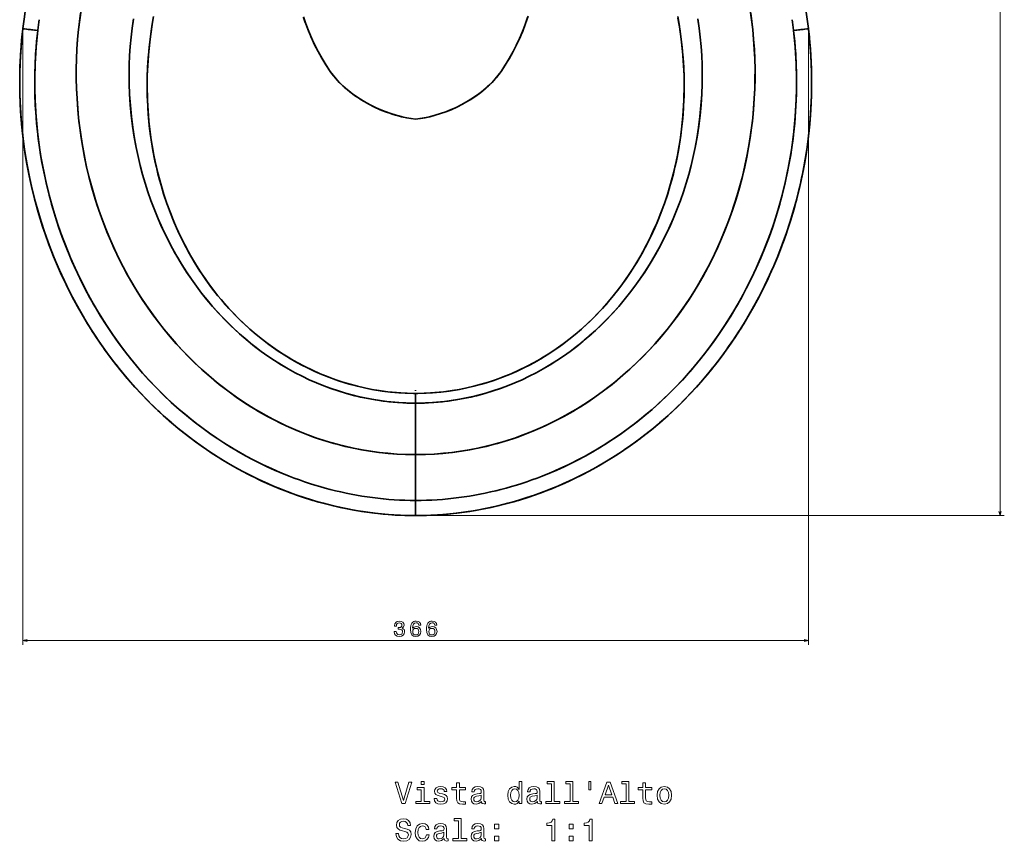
# Model space of a CAD drawing. Extents: x 410 to 1776, y 13 to 1531.
# Tile 1 of 8: x 410 to 869, y 13 to 395. Entities that reach past the tile are written whole.
import ezdxf

# ---------------------------------------------------------------- set-up
doc = ezdxf.new("R2010")
doc.units = 0

msp = doc.modelspace()

# ---------------------------------------------------------------- linework, layer by layer
at = {"color": 7, "lineweight": 13}
for p, q in [((866.57, 675.11), (866.57, 164.45)), ((411.62, 389.16), (411.62, 104.31)), ((777.38, 389.16), (777.38, 104.31)), ((596.51, 164.45), (868.57, 164.45)), ((411.62, 106.31), (777.38, 106.31))]:
    msp.add_line(p, q, dxfattribs=at)
at = {"color": 7, "lineweight": 35, "ltscale": 0.005183}
msp.add_line((411.62, 391.19), (411.64, 391.39), dxfattribs=at)
at = {"color": 7, "lineweight": 35, "ltscale": 0.004834}
for p, q in [((411.62, 391.16), (411.64, 391.35)), ((411.62, 391.16), (411.64, 391.35)), ((777.38, 391.16), (777.36, 391.35)), ((777.38, 391.16), (777.36, 391.35))]:
    msp.add_line(p, q, dxfattribs=at)
at = {"color": 7, "lineweight": 35, "ltscale": 0.00102}
for p, q in [((411.64, 391.35), (411.64, 391.39)), ((777.36, 391.35), (777.36, 391.39))]:
    msp.add_line(p, q, dxfattribs=at)
at = {"color": 7, "lineweight": 35, "ltscale": 0.001023}
for p, q in [((411.64, 391.35), (411.64, 391.39)), ((777.36, 391.35), (777.36, 391.39))]:
    msp.add_line(p, q, dxfattribs=at)
at = {"color": 7, "lineweight": 35, "ltscale": 0.000541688}
msp.add_line((411.73, 391.16), (411.7, 391.16), dxfattribs=at)
at = {"color": 7, "lineweight": 35, "ltscale": 0.003157}
for p, q in [((418.58, 390.4), (418.59, 390.52)), ((770.42, 390.4), (770.41, 390.52))]:
    msp.add_line(p, q, dxfattribs=at)
at = {"color": 7, "lineweight": 35, "ltscale": 0.003155}
for p, q in [((418.59, 390.52), (418.58, 390.4)), ((770.41, 390.52), (770.42, 390.4))]:
    msp.add_line(p, q, dxfattribs=at)
at = {"color": 7, "lineweight": 35, "ltscale": 0.005184}
msp.add_line((777.38, 391.19), (777.36, 391.39), dxfattribs=at)
at = {"color": 7, "lineweight": 35, "ltscale": 0.0085}
msp.add_line((594.5, 222.97), (594.5, 222.63), dxfattribs=at)
at = {"color": 7, "lineweight": 35, "ltscale": 0.113094}
msp.add_line((594.5, 221.36), (594.5, 216.84), dxfattribs=at)
msp.add_line((594.5, 221.36), (594.5, 216.84), dxfattribs=at)
at = {"color": 7, "lineweight": 35, "ltscale": 0.097002}
msp.add_line((594.5, 221.36), (594.5, 217.48), dxfattribs=at)
at = {"color": 7, "lineweight": 35, "ltscale": 0.016101}
msp.add_line((594.5, 217.48), (594.5, 216.84), dxfattribs=at)
msp.add_line((594.5, 217.48), (594.5, 216.84), dxfattribs=at)
at = {"color": 7, "lineweight": 35}
for p, q in [((594.5, 216.84), (594.5, 192.87)), ((594.5, 216.84), (594.5, 192.87)), ((594.5, 192.87), (594.5, 171.52)), ((594.5, 192.87), (594.5, 171.52))]:
    msp.add_line(p, q, dxfattribs=at)
at = {"color": 7, "lineweight": 35, "ltscale": 0.17674}
msp.add_line((594.5, 164.45), (594.5, 171.52), dxfattribs=at)
msp.add_line((594.5, 164.45), (594.5, 171.52), dxfattribs=at)
at = {"color": 7, "lineweight": 35}
for points in [[(411.64, 391.39), (412.32, 396.8), (413.08, 401.99), (413.93, 406.77), (414.88, 411.47), (416.01, 416.5), (417.24, 421.49), (418.41, 425.86), (419.65, 430.2)], [(777.36, 391.39), (776.68, 396.8), (775.92, 401.99), (775.07, 406.77), (774.12, 411.47), (772.99, 416.5), (771.76, 421.49), (770.59, 425.86), (769.35, 430.2)], [(438.7, 399.88), (438.07, 395.35), (437.55, 390.8), (437.13, 386.24), (436.81, 381.66), (436.6, 377.07), (436.5, 372.48), (436.51, 367.87), (436.62, 363.27), (436.83, 358.66), (437.21, 353.44), (437.72, 348.23), (438.38, 343.03), (439.17, 337.84), (440.1, 332.66), (441.17, 327.51), (442.38, 322.38), (443.77, 317.13), (445.31, 311.91), (446.99, 306.74), (448.83, 301.6), (450.82, 296.51), (452.55, 292.4), (454.38, 288.32), (456.31, 284.29), (458.35, 280.29), (460.85, 275.68), (463.49, 271.13), (466.27, 266.65), (469.18, 262.25), (470.69, 260.08), (472.23, 257.93), (474.8, 254.49), (477.45, 251.11), (480.2, 247.8), (483.03, 244.55), (485.89, 241.44), (488.82, 238.39), (491.84, 235.42), (495.48, 232.03), (499.22, 228.75), (503.08, 225.59), (507.03, 222.54), (511.08, 219.62), (514.45, 217.33), (517.88, 215.13), (521.37, 213.02), (525.55, 210.65), (529.81, 208.42), (534.14, 206.32), (538.54, 204.37), (543.01, 202.56), (547.43, 200.92), (551.91, 199.44), (556.43, 198.1), (561, 196.9), (565.59, 195.87), (569.62, 195.09), (573.66, 194.42), (577.71, 193.88), (581.78, 193.45), (585.86, 193.14), (589.94, 192.95), (594.5, 192.87)], [(750.3, 399.88), (750.93, 395.35), (751.45, 390.8), (751.87, 386.24), (752.19, 381.66), (752.4, 377.07), (752.5, 372.48), (752.49, 367.87), (752.38, 363.27), (752.17, 358.66), (751.79, 353.44), (751.28, 348.23), (750.62, 343.03), (749.83, 337.84), (748.9, 332.66), (747.83, 327.51), (746.62, 322.38), (745.23, 317.13), (743.69, 311.91), (742.01, 306.74), (740.17, 301.6), (738.18, 296.51), (736.45, 292.4), (734.62, 288.32), (732.69, 284.29), (730.65, 280.29), (728.15, 275.68), (725.51, 271.13), (722.73, 266.65), (719.82, 262.25), (718.31, 260.08), (716.77, 257.93), (714.2, 254.49), (711.55, 251.11), (708.8, 247.8), (705.97, 244.55), (703.11, 241.44), (700.18, 238.39), (697.16, 235.42), (693.52, 232.03), (689.78, 228.75), (685.92, 225.59), (681.97, 222.54), (677.92, 219.62), (674.55, 217.33), (671.12, 215.13), (667.63, 213.02), (663.45, 210.65), (659.19, 208.42), (654.86, 206.32), (650.46, 204.37), (645.99, 202.56), (641.57, 200.92), (637.09, 199.44), (632.57, 198.1), (628, 196.9), (623.41, 195.87), (619.38, 195.09), (615.34, 194.42), (611.29, 193.88), (607.22, 193.45), (603.14, 193.14), (599.06, 192.95), (594.5, 192.87)], [(438.49, 398.44), (437.99, 394.66), (437.55, 390.88), (437.13, 386.31), (436.82, 381.73), (436.61, 377.14), (436.5, 372.54), (436.5, 367.94), (436.61, 363.34), (436.83, 358.74), (437.15, 354.14), (437.58, 349.57), (438.11, 345.01), (438.75, 340.46), (439.5, 335.92), (440.35, 331.38), (441.3, 326.92), (442.36, 322.46), (443.52, 318.03), (444.77, 313.67), (446.13, 309.34), (447.59, 305.03), (449.14, 300.79), (450.79, 296.58), (452.52, 292.47), (454.35, 288.39), (456.28, 284.35), (458.31, 280.36), (460.41, 276.47), (462.6, 272.63), (464.88, 268.84), (467.22, 265.18), (469.64, 261.57), (472.16, 258.02), (474.77, 254.52), (477.41, 251.16), (480.14, 247.86), (482.96, 244.63), (485.85, 241.47), (488.76, 238.45), (491.76, 235.5), (494.83, 232.62), (497.98, 229.82), (501.13, 227.16), (504.36, 224.58), (507.65, 222.07), (511.01, 219.66), (514.38, 217.37), (517.81, 215.17), (521.29, 213.07), (524.83, 211.05), (528.37, 209.16), (531.96, 207.36), (535.59, 205.66), (539.95, 203.78), (544.37, 202.04), (548.84, 200.44), (553.36, 198.99), (557.92, 197.69), (561.71, 196.73), (565.52, 195.88), (569.35, 195.13), (573.2, 194.49), (577.34, 193.92), (581.5, 193.48), (585.67, 193.15), (589.84, 192.95), (594.5, 192.87)], [(463.06, 395.77), (462.47, 391.54), (461.98, 387.29), (461.6, 383.01), (461.33, 378.72), (461.15, 374.42), (461.09, 370.11), (461.13, 365.79), (461.32, 360.64), (461.66, 355.49), (462.16, 350.35), (462.81, 345.21), (463.61, 340.09), (464.39, 335.88), (465.28, 331.68), (466.27, 327.5), (467.35, 323.41), (468.54, 319.34), (469.83, 315.3), (471.22, 311.28), (472.71, 307.3), (474.6, 302.69), (476.62, 298.13), (478.79, 293.64), (481.1, 289.2), (482.3, 287.01), (483.55, 284.84), (485.63, 281.37), (487.8, 277.96), (490.07, 274.6), (492.42, 271.3), (494.87, 268.06), (497.35, 264.95), (499.92, 261.91), (502.52, 258.99), (505.2, 256.15), (507.97, 253.38), (510.81, 250.68), (513.64, 248.13), (516.55, 245.66), (519.53, 243.27), (522.58, 240.97), (525.69, 238.76), (528.79, 236.69), (531.94, 234.7), (535.15, 232.81), (538.41, 231.02), (541.66, 229.35), (544.96, 227.78), (548.31, 226.3), (551.7, 224.93), (555.06, 223.68), (558.46, 222.53), (561.89, 221.48), (565.34, 220.54), (568.82, 219.7), (572.3, 218.98), (575.79, 218.35), (579.3, 217.84), (582.99, 217.41), (586.68, 217.11), (590.38, 216.91), (594.5, 216.84)], [(463.06, 395.75), (462.47, 391.52), (461.98, 387.27), (461.6, 382.99), (461.32, 378.7), (461.15, 374.4), (461.09, 370.09), (461.13, 365.77), (461.31, 360.77), (461.64, 355.76), (462.11, 350.77), (462.73, 345.78), (463.49, 340.8), (464.4, 335.84), (465.28, 331.66), (466.27, 327.49), (467.37, 323.35), (468.55, 319.3), (469.83, 315.28), (471.22, 311.28), (472.71, 307.31), (474.3, 303.39), (476.23, 298.98), (478.29, 294.63), (480.49, 290.34), (482.81, 286.11), (485.27, 281.96), (487.85, 277.88), (490.1, 274.55), (492.44, 271.28), (494.86, 268.07), (497.37, 264.92), (499.93, 261.9), (502.56, 258.95), (505.75, 255.59), (509.05, 252.33), (512.46, 249.18), (515.98, 246.14), (517.78, 244.66), (519.6, 243.22), (522.62, 240.94), (525.7, 238.75), (528.81, 236.67), (531.97, 234.69), (535.19, 232.79), (538.4, 231.03), (541.66, 229.35), (544.97, 227.78), (548.32, 226.3), (551.72, 224.92), (555.1, 223.66), (558.52, 222.51), (562.36, 221.35), (566.23, 220.32), (570.14, 219.41), (574.07, 218.65), (578.02, 218.01), (581.99, 217.52), (585.98, 217.16), (589.96, 216.93), (593.95, 216.84), (594.5, 216.84)], [(470.84, 386.31), (471.32, 389.83), (471.88, 393.35), (472.5, 396.85)], [(470.84, 386.31), (471.53, 391.23), (472.36, 396.11)], [(554.71, 371.35), (552.71, 374.38), (550.84, 377.47), (549.09, 380.61), (547.46, 383.79), (545.96, 387.01), (544.6, 390.25), (543.37, 393.52), (542.27, 396.81)], [(542.36, 396.52), (542.97, 394.64), (543.67, 392.69), (544.4, 390.75), (545.19, 388.81), (546.03, 386.87), (547.34, 384.03), (549.06, 380.65), (550.93, 377.32), (552.78, 374.27), (554.71, 371.35)], [(750.51, 398.44), (751.01, 394.66), (751.45, 390.88), (751.87, 386.31), (752.18, 381.73), (752.39, 377.14), (752.5, 372.54), (752.5, 367.94), (752.39, 363.34), (752.17, 358.74), (751.85, 354.14), (751.42, 349.57), (750.89, 345.01), (750.25, 340.46), (749.5, 335.92), (748.65, 331.38), (747.7, 326.92), (746.64, 322.46), (745.48, 318.03), (744.23, 313.67), (742.87, 309.34), (741.41, 305.03), (739.86, 300.79), (738.21, 296.58), (736.48, 292.47), (734.65, 288.39), (732.72, 284.35), (730.69, 280.36), (728.59, 276.47), (726.4, 272.63), (724.12, 268.84), (721.78, 265.18), (719.36, 261.57), (716.84, 258.02), (714.23, 254.52), (711.59, 251.16), (708.86, 247.86), (706.04, 244.63), (703.15, 241.47), (700.24, 238.45), (697.24, 235.5), (694.17, 232.62), (691.02, 229.82), (687.87, 227.16), (684.64, 224.58), (681.35, 222.07), (677.99, 219.66), (674.62, 217.37), (671.19, 215.17), (667.71, 213.07), (664.17, 211.05), (660.63, 209.16), (657.04, 207.36), (653.41, 205.66), (649.05, 203.78), (644.63, 202.04), (640.16, 200.44), (635.64, 198.99), (631.08, 197.69), (627.29, 196.73), (623.48, 195.88), (619.65, 195.13), (615.8, 194.49), (611.66, 193.92), (607.5, 193.48), (603.33, 193.15), (599.16, 192.95), (594.5, 192.87)], [(725.94, 395.77), (726.53, 391.54), (727.02, 387.29), (727.4, 383.01), (727.67, 378.72), (727.85, 374.42), (727.91, 370.11), (727.87, 365.79), (727.68, 360.64), (727.34, 355.49), (726.84, 350.35), (726.19, 345.21), (725.39, 340.09), (724.61, 335.88), (723.72, 331.68), (722.73, 327.5), (721.65, 323.41), (720.46, 319.34), (719.17, 315.3), (717.78, 311.28), (716.29, 307.3), (714.4, 302.69), (712.38, 298.13), (710.21, 293.64), (707.9, 289.2), (706.7, 287.01), (705.45, 284.84), (703.37, 281.37), (701.2, 277.96), (698.93, 274.6), (696.58, 271.3), (694.13, 268.06), (691.65, 264.95), (689.08, 261.91), (686.48, 258.99), (683.8, 256.15), (681.03, 253.38), (678.19, 250.68), (675.36, 248.13), (672.45, 245.66), (669.47, 243.27), (666.42, 240.97), (663.31, 238.76), (660.21, 236.69), (657.06, 234.7), (653.85, 232.81), (650.59, 231.02), (647.34, 229.35), (644.04, 227.78), (640.69, 226.3), (637.3, 224.93), (633.94, 223.68), (630.54, 222.53), (627.11, 221.48), (623.66, 220.54), (620.18, 219.7), (616.7, 218.98), (613.21, 218.35), (609.7, 217.84), (606.01, 217.41), (602.32, 217.11), (598.62, 216.91), (594.5, 216.84)], [(725.94, 395.75), (726.53, 391.52), (727.02, 387.27), (727.4, 382.99), (727.68, 378.7), (727.85, 374.4), (727.91, 370.09), (727.87, 365.77), (727.69, 360.77), (727.36, 355.76), (726.89, 350.77), (726.27, 345.78), (725.51, 340.8), (724.6, 335.84), (723.72, 331.66), (722.73, 327.49), (721.63, 323.35), (720.45, 319.3), (719.17, 315.28), (717.78, 311.28), (716.29, 307.31), (714.7, 303.39), (712.77, 298.98), (710.71, 294.63), (708.51, 290.34), (706.19, 286.11), (703.73, 281.96), (701.15, 277.88), (698.9, 274.55), (696.56, 271.28), (694.14, 268.07), (691.63, 264.92), (689.07, 261.9), (686.44, 258.95), (683.25, 255.59), (679.95, 252.33), (676.54, 249.18), (673.02, 246.14), (671.22, 244.66), (669.4, 243.22), (666.38, 240.94), (663.3, 238.75), (660.19, 236.67), (657.03, 234.69), (653.81, 232.79), (650.6, 231.03), (647.34, 229.35), (644.03, 227.78), (640.68, 226.3), (637.28, 224.92), (633.9, 223.66), (630.48, 222.51), (626.64, 221.35), (622.77, 220.32), (618.86, 219.41), (614.93, 218.65), (610.98, 218.01), (607.01, 217.52), (603.02, 217.16), (599.04, 216.93), (595.05, 216.84), (594.5, 216.84)], [(646.84, 397.15), (645.67, 393.63), (644.35, 390.13), (642.88, 386.66), (641.37, 383.45), (639.73, 380.27), (637.97, 377.14), (636.08, 374.06), (634.29, 371.35)], [(646.64, 396.52), (646.03, 394.64), (645.33, 392.69), (644.6, 390.75), (643.81, 388.81), (642.97, 386.87), (641.66, 384.03), (639.94, 380.65), (638.07, 377.32), (636.22, 374.27), (634.29, 371.35)], [(718.16, 386.31), (717.68, 389.83), (717.12, 393.35), (716.5, 396.85)], [(718.16, 386.31), (717.47, 391.23), (716.64, 396.11)], [(411.62, 391.16), (411.14, 386.8), (410.76, 382.44), (410.47, 378.06), (410.28, 373.68), (410.19, 370.76), (410.15, 367.84), (410.15, 364.91), (410.19, 361.98), (410.38, 356.13), (410.74, 350.28), (411.25, 344.45), (411.92, 338.63), (412.74, 332.84), (413.73, 327.06), (414.85, 321.42), (416.11, 315.8), (417.53, 310.22), (419.1, 304.69), (420.81, 299.19), (422.58, 294.01), (424.47, 288.88), (426.5, 283.8), (428.65, 278.77), (430.94, 273.79), (433.35, 268.88)], [(411.62, 391.16), (411.06, 385.93), (410.64, 380.7), (410.35, 375.48), (410.18, 370.3), (410.15, 365.58), (410.21, 360.87), (410.38, 356.17), (410.65, 351.47), (411.03, 346.75), (411.59, 341.33), (412.29, 335.88), (413.13, 330.43), (413.75, 326.92), (414.43, 323.43), (415.03, 320.54), (415.67, 317.67), (417.07, 311.99), (418.52, 306.68), (420.1, 301.41), (421.82, 296.17), (423.19, 292.31), (424.64, 288.45), (425.93, 285.19), (427.75, 280.83), (429.68, 276.49), (432.02, 271.55), (434.48, 266.67), (437.06, 261.88), (438.74, 258.9), (440.47, 255.96), (443.14, 251.61), (445.93, 247.32), (448.83, 243.08), (451.84, 238.91), (454.97, 234.82), (457.82, 231.26), (460.75, 227.77), (463.76, 224.36), (466.84, 221.03), (469.98, 217.79), (473.17, 214.65), (476.92, 211.15), (480.79, 207.75), (484.76, 204.44), (488.8, 201.25), (492.91, 198.19), (497.09, 195.26), (499.83, 193.44), (502.6, 191.66), (507.12, 188.9), (511.71, 186.28), (516.38, 183.79), (521.12, 181.44), (525.93, 179.24), (527.94, 178.36), (530.83, 177.16), (533.78, 175.99), (536.5, 174.96), (539.24, 173.98), (542.66, 172.83), (546.06, 171.76), (548.79, 170.96), (553.2, 169.76), (557.65, 168.68), (562.12, 167.72), (566.61, 166.88), (571.12, 166.16), (575.64, 165.57), (579.79, 165.13), (583.94, 164.8), (587.46, 164.61), (590.98, 164.49), (594.5, 164.45)], [(411.62, 391.16), (411.19, 387.25), (410.92, 384.32), (410.69, 381.38), (410.37, 376.02), (410.19, 370.66), (410.15, 365.29), (410.24, 359.92), (410.46, 354.55), (410.82, 349.19), (411.31, 343.84), (411.93, 338.5), (412.6, 333.75), (413.38, 329), (414.26, 324.28), (415.47, 318.58), (416.83, 312.92), (418.34, 307.3), (420.01, 301.72), (421.82, 296.19), (423.78, 290.7), (425.89, 285.28), (427.74, 280.87), (429.68, 276.5), (431.71, 272.18), (433.85, 267.9), (436.37, 263.14), (439.01, 258.44), (441.77, 253.81), (444.65, 249.26), (447.65, 244.78), (450.76, 240.38), (453.99, 236.07), (456.83, 232.47), (459.76, 228.94), (462.76, 225.47), (465.85, 222.08), (468.96, 218.83), (472.14, 215.65), (475.4, 212.55), (478.13, 210.07), (480.92, 207.63), (483.75, 205.25), (487.8, 202.02), (491.93, 198.91), (496.15, 195.91), (500.44, 193.04), (504.8, 190.3), (509.23, 187.67), (513.74, 185.18), (518.32, 182.81), (522.96, 180.58), (527.6, 178.51), (532.29, 176.57), (537.04, 174.77), (541.83, 173.1), (546.67, 171.58), (551.54, 170.2), (556.27, 169), (561.02, 167.94), (565.79, 167.02), (570.58, 166.24), (575.37, 165.6), (580.17, 165.1), (584.96, 164.74), (589.74, 164.52), (594.5, 164.45)], [(418.55, 390.4), (415.22, 390.79), (411.96, 391.14), (411.7, 391.16), (411.63, 391.16), (411.62, 391.16), (411.62, 391.16)], [(418.55, 390.4), (414.03, 390.92), (412.31, 391.11), (411.64, 391.16), (411.62, 391.16), (411.62, 391.16), (411.62, 391.16), (411.62, 391.16)], [(484.4, 213.95), (480.74, 217.22), (477.17, 220.6), (473.7, 224.07), (470.32, 227.63), (466.74, 231.62), (463.28, 235.71), (459.93, 239.9), (456.71, 244.18), (453.6, 248.55), (450.51, 253.16), (447.55, 257.84), (444.73, 262.61), (442.03, 267.44), (439.47, 272.36), (437.92, 275.5), (436.42, 278.67), (434.49, 282.95), (432.67, 287.27), (430.94, 291.64), (429.31, 296.05), (427.77, 300.51), (426.34, 305), (425.01, 309.52), (423.66, 314.54), (422.44, 319.58), (421.34, 324.65), (420.37, 329.75), (419.52, 334.87), (418.81, 340.03), (418.22, 345.2), (417.76, 350.37), (417.42, 355.56), (417.22, 360.76), (417.14, 365.44), (417.18, 370.13), (417.32, 374.81), (417.61, 380.01), (418.03, 385.21), (418.58, 390.4)], [(484.4, 213.95), (481.69, 216.35), (479.03, 218.82), (476.42, 221.33), (473.33, 224.44), (470.32, 227.62), (467.39, 230.88), (464.48, 234.26), (461.66, 237.71), (458.91, 241.23), (455.99, 245.17), (453.16, 249.19), (450.43, 253.28), (447.8, 257.43), (445.28, 261.65), (442.86, 265.93), (440.54, 270.27), (438.17, 274.98), (435.92, 279.74), (433.8, 284.57), (431.79, 289.45), (429.97, 294.22), (428.27, 299.03), (426.68, 303.89), (425.22, 308.78), (423.87, 313.7), (422.65, 318.66), (421.62, 323.27), (420.7, 327.9), (419.89, 332.55), (419.18, 337.21), (418.58, 341.89), (418.02, 347.26), (417.59, 352.63), (417.31, 358.01), (417.17, 363.4), (417.16, 368.78), (417.3, 374.16), (417.57, 379.54), (417.93, 384.19), (418.22, 387.3), (418.57, 390.4)], [(777.38, 391.16), (777.94, 385.93), (778.36, 380.7), (778.65, 375.48), (778.82, 370.3), (778.85, 365.58), (778.79, 360.87), (778.62, 356.17), (778.35, 351.47), (777.97, 346.75), (777.41, 341.33), (776.71, 335.88), (775.87, 330.43), (775.25, 326.92), (774.57, 323.43), (773.97, 320.54), (773.33, 317.67), (771.93, 311.99), (770.48, 306.68), (768.9, 301.41), (767.18, 296.17), (765.81, 292.31), (764.36, 288.45), (763.07, 285.19), (761.25, 280.83), (759.32, 276.49), (756.98, 271.55), (754.52, 266.67), (751.94, 261.88), (750.26, 258.9), (748.53, 255.96), (745.86, 251.61), (743.07, 247.32), (740.17, 243.08), (737.16, 238.91), (734.03, 234.82), (731.18, 231.26), (728.25, 227.77), (725.24, 224.36), (722.16, 221.03), (719.02, 217.79), (715.83, 214.65), (712.08, 211.15), (708.21, 207.75), (704.24, 204.44), (700.2, 201.25), (696.09, 198.19), (691.91, 195.26), (689.17, 193.44), (686.4, 191.66), (681.88, 188.9), (677.29, 186.28), (672.62, 183.79), (667.88, 181.44), (663.07, 179.24), (661.06, 178.36), (658.17, 177.16), (655.22, 175.99), (652.5, 174.96), (649.76, 173.98), (646.34, 172.83), (642.94, 171.76), (640.21, 170.96), (635.8, 169.76), (631.35, 168.68), (626.88, 167.72), (622.39, 166.88), (617.88, 166.16), (613.36, 165.57), (609.21, 165.13), (605.06, 164.8), (601.54, 164.61), (598.02, 164.49), (594.5, 164.45)], [(777.38, 391.16), (777.81, 387.25), (778.08, 384.32), (778.31, 381.38), (778.63, 376.02), (778.81, 370.66), (778.85, 365.29), (778.76, 359.92), (778.54, 354.55), (778.18, 349.19), (777.69, 343.84), (777.07, 338.5), (776.4, 333.75), (775.62, 329), (774.74, 324.28), (773.53, 318.58), (772.17, 312.92), (770.66, 307.3), (768.99, 301.72), (767.18, 296.19), (765.22, 290.7), (763.11, 285.28), (761.26, 280.87), (759.32, 276.5), (757.29, 272.18), (755.15, 267.9), (752.63, 263.14), (749.99, 258.44), (747.23, 253.81), (744.35, 249.26), (741.35, 244.78), (738.24, 240.38), (735.01, 236.07), (732.17, 232.47), (729.24, 228.94), (726.24, 225.47), (723.15, 222.08), (720.04, 218.83), (716.86, 215.65), (713.6, 212.55), (710.87, 210.07), (708.08, 207.63), (705.25, 205.25), (701.2, 202.02), (697.07, 198.91), (692.85, 195.91), (688.57, 193.04), (684.2, 190.3), (679.77, 187.67), (675.26, 185.18), (670.68, 182.81), (666.04, 180.58), (661.4, 178.51), (656.71, 176.57), (651.96, 174.77), (647.17, 173.1), (642.33, 171.58), (637.46, 170.2), (632.73, 169), (627.98, 167.94), (623.21, 167.02), (618.42, 166.24), (613.63, 165.6), (608.83, 165.1), (604.04, 164.74), (599.26, 164.52), (594.5, 164.45)], [(704.6, 213.95), (708.26, 217.22), (711.83, 220.6), (715.3, 224.07), (718.68, 227.63), (722.26, 231.62), (725.72, 235.71), (729.07, 239.9), (732.29, 244.18), (735.4, 248.55), (738.49, 253.16), (741.45, 257.84), (744.27, 262.61), (746.97, 267.44), (749.53, 272.36), (751.08, 275.5), (752.58, 278.67), (754.51, 282.95), (756.33, 287.27), (758.06, 291.64), (759.69, 296.05), (761.23, 300.51), (762.66, 305), (763.99, 309.52), (765.34, 314.54), (766.56, 319.58), (767.66, 324.65), (768.63, 329.75), (769.48, 334.87), (770.19, 340.03), (770.78, 345.2), (771.24, 350.37), (771.58, 355.56), (771.78, 360.76), (771.86, 365.44), (771.82, 370.13), (771.68, 374.81), (771.39, 380.01), (770.97, 385.21), (770.42, 390.4)], [(704.6, 213.95), (707.31, 216.35), (709.97, 218.82), (712.58, 221.33), (715.67, 224.44), (718.68, 227.62), (721.61, 230.88), (724.52, 234.26), (727.34, 237.71), (730.09, 241.23), (733.01, 245.17), (735.84, 249.19), (738.57, 253.28), (741.2, 257.43), (743.72, 261.65), (746.14, 265.93), (748.46, 270.27), (750.83, 274.98), (753.08, 279.74), (755.2, 284.57), (757.21, 289.45), (759.03, 294.22), (760.73, 299.03), (762.32, 303.89), (763.78, 308.78), (765.13, 313.7), (766.35, 318.66), (767.38, 323.27), (768.3, 327.9), (769.11, 332.55), (769.82, 337.21), (770.42, 341.89), (770.98, 347.26), (771.41, 352.63), (771.69, 358.01), (771.83, 363.4), (771.84, 368.78), (771.7, 374.16), (771.43, 379.54), (771.07, 384.19), (770.78, 387.3), (770.43, 390.4)], [(770.45, 390.4), (773.78, 390.79), (777.04, 391.14), (777.3, 391.16), (777.37, 391.16), (777.38, 391.16), (777.38, 391.16)], [(770.45, 390.4), (774.97, 390.92), (776.69, 391.11), (777.36, 391.16), (777.38, 391.16), (777.38, 391.16), (777.38, 391.16), (777.38, 391.16)], [(594.5, 221.36), (590.61, 221.44), (586.72, 221.65), (582.84, 221.99), (578.96, 222.47), (575.09, 223.08), (571.24, 223.83), (567.42, 224.71), (563.62, 225.72), (561.12, 226.47), (558.63, 227.27), (556.16, 228.13), (553.71, 229.05), (550.03, 230.55), (546.41, 232.17), (542.85, 233.91), (539.36, 235.76), (536.26, 237.53), (533.22, 239.39), (530.24, 241.34), (528.03, 242.86), (525.84, 244.44), (522.6, 246.92), (519.44, 249.5), (516.38, 252.18), (513.42, 254.94), (510.82, 257.51), (508.3, 260.15), (505.86, 262.85), (504.06, 264.94), (502.31, 267.06), (499.52, 270.63), (496.87, 274.27), (494.36, 277.98), (491.98, 281.74), (489.73, 285.56), (487.64, 289.36), (485.68, 293.2), (483.84, 297.07), (482.12, 300.98), (480.32, 305.42), (478.66, 309.9), (477.16, 314.4), (475.8, 318.92), (474.58, 323.44), (473.51, 327.92), (472.57, 332.41), (471.76, 336.89), (471.08, 341.37), (470.5, 346.04), (470.06, 350.69), (469.74, 355.34), (469.55, 359.96), (469.48, 364.72), (469.55, 369.44), (469.74, 374.14), (470.06, 378.81), (470.41, 382.58), (470.84, 386.31)], [(594.5, 221.36), (593.56, 221.37), (589.56, 221.48), (585.55, 221.74), (581.55, 222.13), (577.56, 222.67), (574.14, 223.25), (570.73, 223.94), (567.35, 224.72), (563.98, 225.62), (560.64, 226.62), (557.33, 227.72), (554.06, 228.92), (550.8, 230.22), (547.58, 231.63), (544.41, 233.13), (541.24, 234.74), (538.13, 236.45), (535.08, 238.24), (532.8, 239.66), (530.56, 241.12), (528.34, 242.65), (526.15, 244.22), (523.13, 246.51), (520.18, 248.89), (517.31, 251.35), (514.53, 253.89), (511.82, 256.5), (509.64, 258.73), (507.51, 261), (505.45, 263.32), (503.94, 265.08), (502.47, 266.87), (500.49, 269.37), (498.58, 271.9), (496.74, 274.47), (495.39, 276.42), (494.09, 278.39), (491.59, 282.38), (489.24, 286.42), (487.03, 290.52), (485.06, 294.47), (483.21, 298.46), (481.49, 302.48), (479.89, 306.53), (478.53, 310.3), (477.26, 314.08), (476.1, 317.87), (475.28, 320.79), (474.51, 323.72), (473.79, 326.69), (473.13, 329.66), (472.16, 334.58), (471.35, 339.51), (470.69, 344.43), (470.17, 349.35), (469.8, 354.27), (469.58, 359.04), (469.48, 363.8), (469.53, 368.55), (469.7, 373.27), (469.97, 377.64), (470.35, 381.99), (470.84, 386.31)], [(594.5, 221.36), (598.39, 221.44), (602.28, 221.65), (606.16, 221.99), (610.04, 222.47), (613.91, 223.08), (617.76, 223.83), (621.58, 224.71), (625.38, 225.72), (627.88, 226.47), (630.37, 227.27), (632.84, 228.13), (635.29, 229.05), (638.97, 230.55), (642.59, 232.17), (646.15, 233.91), (649.64, 235.76), (652.74, 237.53), (655.78, 239.39), (658.76, 241.34), (660.97, 242.86), (663.16, 244.44), (666.4, 246.92), (669.56, 249.5), (672.62, 252.18), (675.58, 254.94), (678.18, 257.51), (680.7, 260.15), (683.14, 262.85), (684.94, 264.94), (686.69, 267.06), (689.48, 270.63), (692.13, 274.27), (694.64, 277.98), (697.02, 281.74), (699.27, 285.56), (701.36, 289.36), (703.32, 293.2), (705.16, 297.07), (706.88, 300.98), (708.68, 305.42), (710.34, 309.9), (711.84, 314.4), (713.2, 318.92), (714.42, 323.44), (715.49, 327.92), (716.43, 332.41), (717.24, 336.89), (717.92, 341.37), (718.5, 346.04), (718.94, 350.69), (719.26, 355.34), (719.45, 359.96), (719.52, 364.72), (719.45, 369.44), (719.26, 374.14), (718.94, 378.81), (718.59, 382.58), (718.16, 386.31)], [(594.5, 221.36), (595.44, 221.37), (599.44, 221.48), (603.45, 221.74), (607.45, 222.13), (611.44, 222.67), (614.86, 223.25), (618.27, 223.94), (621.65, 224.72), (625.02, 225.62), (628.36, 226.62), (631.67, 227.72), (634.94, 228.92), (638.2, 230.22), (641.42, 231.63), (644.59, 233.13), (647.76, 234.74), (650.87, 236.45), (653.92, 238.24), (656.2, 239.66), (658.44, 241.12), (660.66, 242.65), (662.85, 244.22), (665.87, 246.51), (668.82, 248.89), (671.69, 251.35), (674.47, 253.89), (677.18, 256.5), (679.36, 258.73), (681.49, 261), (683.55, 263.32), (685.06, 265.08), (686.53, 266.87), (688.51, 269.37), (690.42, 271.9), (692.26, 274.47), (693.61, 276.42), (694.91, 278.39), (697.41, 282.38), (699.76, 286.42), (701.97, 290.52), (703.94, 294.47), (705.79, 298.46), (707.51, 302.48), (709.11, 306.53), (710.47, 310.3), (711.74, 314.08), (712.9, 317.87), (713.72, 320.79), (714.49, 323.72), (715.21, 326.69), (715.87, 329.66), (716.84, 334.58), (717.65, 339.51), (718.31, 344.43), (718.83, 349.35), (719.2, 354.27), (719.42, 359.04), (719.52, 363.8), (719.47, 368.55), (719.3, 373.27), (719.03, 377.64), (718.65, 381.99), (718.16, 386.31)], [(554.71, 371.35), (556.02, 369.57), (557.43, 367.86), (558.94, 366.23), (560.53, 364.67), (561.61, 363.7), (562.71, 362.75), (563.88, 361.81), (565.08, 360.9), (567.51, 359.19), (570.03, 357.6), (572.63, 356.12), (575.3, 354.77), (578.04, 353.53), (580.46, 352.56), (582.91, 351.69), (585.4, 350.92), (587.92, 350.26), (590.46, 349.71), (592.48, 349.36), (594.5, 349.09)], [(594.5, 349.09), (592.37, 349.38), (590.26, 349.75), (588.17, 350.2), (586.62, 350.59), (585.09, 351.01), (583.55, 351.48), (582.04, 351.99), (579.06, 353.11), (576.15, 354.37), (573.33, 355.76), (570.55, 357.29), (569.18, 358.11), (567.85, 358.97), (566.55, 359.84), (565.29, 360.74), (563.32, 362.26), (561.43, 363.86), (559.63, 365.53), (557.95, 367.28), (556.37, 369.11), (555.52, 370.22), (554.71, 371.35)], [(634.29, 371.35), (632.98, 369.57), (631.57, 367.86), (630.06, 366.23), (628.47, 364.67), (627.39, 363.7), (626.29, 362.75), (625.12, 361.81), (623.92, 360.9), (621.49, 359.19), (618.97, 357.6), (616.37, 356.12), (613.7, 354.77), (610.96, 353.53), (608.54, 352.56), (606.09, 351.69), (603.6, 350.92), (601.08, 350.26), (598.54, 349.71), (596.52, 349.36), (594.5, 349.09)], [(634.29, 371.35), (633.24, 369.9), (632.11, 368.49), (630.91, 367.13), (630, 366.17), (629.06, 365.23), (628.01, 364.25), (626.94, 363.31), (624.77, 361.54), (622.51, 359.88), (620.14, 358.32), (617.94, 356.99), (615.67, 355.76), (613.35, 354.6), (610.97, 353.54), (608.55, 352.57), (606.08, 351.69), (603.57, 350.92), (601.02, 350.25), (598.87, 349.77), (596.69, 349.39), (594.5, 349.09)], [(535.64, 182.84), (531.45, 184.54), (527.32, 186.35), (523.23, 188.27), (519.19, 190.29), (515.64, 192.18), (512.14, 194.15), (508.67, 196.2), (505.26, 198.33), (501.89, 200.54), (498.58, 202.82), (494.93, 205.47), (491.34, 208.2), (487.83, 211.03), (484.4, 213.95)], [(653.36, 182.84), (657.55, 184.54), (661.68, 186.35), (665.77, 188.27), (669.81, 190.29), (673.36, 192.18), (676.86, 194.15), (680.33, 196.2), (683.74, 198.33), (687.11, 200.54), (690.42, 202.82), (694.07, 205.47), (697.66, 208.2), (701.17, 211.03), (704.6, 213.95)], [(524.99, 179.65), (529.78, 177.59), (534.63, 175.66), (539.53, 173.88), (544.49, 172.25), (549.49, 170.76), (554.39, 169.46), (559.32, 168.31), (564.29, 167.3), (569.28, 166.44), (574.3, 165.73), (579.33, 165.17), (584.38, 164.77), (586.92, 164.63), (589.46, 164.53), (591.98, 164.47), (594.5, 164.45)], [(663.99, 179.64), (659.2, 177.58), (654.35, 175.65), (649.44, 173.87), (644.48, 172.24), (639.48, 170.75), (634.59, 169.45), (629.65, 168.3), (624.69, 167.29), (619.7, 166.43), (614.69, 165.73), (609.66, 165.17), (604.61, 164.77), (602.07, 164.63), (599.53, 164.53), (597.02, 164.47), (594.5, 164.45)]]:
    msp.add_lwpolyline(points, dxfattribs=at)
at = {"color": 7, "lineweight": 13}
for points in [[(866.05, 166.38), (866.57, 164.45), (867.09, 166.38)], [(413.55, 106.83), (411.62, 106.31), (413.55, 105.79)], [(775.45, 105.79), (777.38, 106.31), (775.45, 106.83)]]:
    msp.add_lwpolyline(points, dxfattribs=at)
for points in [[(584.49, 110.51), (584.49, 110.44), (584.65, 109.47), (585.12, 108.75), (585.87, 108.28), (586.86, 108.11), (587.91, 108.28), (588.69, 108.73), (589.2, 109.43), (589.38, 110.34), (589.3, 110.93), (589.08, 111.42), (588.71, 111.79), (588.23, 112.06), (588.88, 112.61), (589.12, 113.48), (588.96, 114.26), (588.53, 114.86), (587.82, 115.23), (586.86, 115.36), (585.95, 115.2), (585.25, 114.76), (584.8, 114.05), (584.65, 113.11), (584.65, 113.04), (585.55, 113.04), (585.63, 113.69), (585.89, 114.15), (586.31, 114.43), (586.91, 114.53), (587.43, 114.45), (587.81, 114.24), (588.05, 113.9), (588.14, 113.44), (588.05, 112.94), (587.8, 112.61), (587.38, 112.41), (586.81, 112.35), (586.41, 112.36), (586.41, 111.56), (586.91, 111.58), (587.54, 111.49), (588.02, 111.25), (588.3, 110.85), (588.4, 110.34), (588.29, 109.75), (588, 109.32), (587.53, 109.05), (586.92, 108.96), (586.28, 109.06), (585.82, 109.36), (585.53, 109.84), (585.41, 110.51)], [(596.92, 113.43), (596.73, 114.24), (596.29, 114.85), (595.6, 115.23), (594.71, 115.36), (594.12, 115.29), (593.6, 115.1), (593.15, 114.79), (592.77, 114.34), (592.46, 113.79), (592.24, 113.11), (592.1, 112.32), (592.06, 111.42), (592.22, 109.99), (592.71, 108.95), (593.51, 108.32), (594.6, 108.11), (595.58, 108.29), (596.33, 108.77), (596.81, 109.51), (596.98, 110.46), (596.81, 111.42), (596.35, 112.15), (595.63, 112.62), (594.74, 112.78), (593.78, 112.58), (593.07, 112), (593.22, 113.11), (593.54, 113.91), (594.04, 114.38), (594.72, 114.55), (595.23, 114.46), (595.61, 114.25), (595.86, 113.9), (595.99, 113.43)], [(604.39, 113.43), (604.2, 114.24), (603.76, 114.85), (603.07, 115.23), (602.18, 115.36), (601.59, 115.29), (601.07, 115.1), (600.62, 114.79), (600.24, 114.34), (599.93, 113.79), (599.71, 113.11), (599.57, 112.32), (599.53, 111.42), (599.69, 109.99), (600.19, 108.95), (600.98, 108.32), (602.07, 108.11), (603.05, 108.29), (603.8, 108.77), (604.28, 109.51), (604.45, 110.46), (604.28, 111.42), (603.82, 112.15), (603.1, 112.62), (602.21, 112.78), (601.26, 112.58), (600.54, 112), (600.69, 113.11), (601.01, 113.91), (601.51, 114.38), (602.19, 114.55), (602.7, 114.46), (603.08, 114.25), (603.33, 113.9), (603.46, 113.43)], [(596, 110.45), (595.89, 109.81), (595.61, 109.33), (595.16, 109.01), (594.59, 108.91), (594, 109.01), (593.54, 109.32), (593.25, 109.8), (593.16, 110.44), (593.26, 111.07), (593.54, 111.54), (594.01, 111.84), (594.63, 111.95), (595.18, 111.84), (595.61, 111.55), (595.89, 111.08)], [(603.47, 110.45), (603.36, 109.81), (603.08, 109.33), (602.63, 109.01), (602.06, 108.91), (601.47, 109.01), (601.01, 109.32), (600.72, 109.8), (600.63, 110.44), (600.73, 111.07), (601.01, 111.54), (601.48, 111.84), (602.1, 111.95), (602.65, 111.84), (603.08, 111.55), (603.36, 111.08)], [(591.34, 40.35), (588.84, 31.83), (586.26, 40.35), (584.89, 40.35), (588.12, 30.34), (589.56, 30.34), (592.71, 40.35)], [(598.4, 31.4), (598.4, 37.81), (595.15, 37.81), (595.15, 36.73), (597.14, 36.73), (597.14, 31.4), (594.54, 31.4), (594.54, 30.34), (601.03, 30.34), (601.03, 31.4)], [(598.45, 40.68), (597.11, 40.68), (597.11, 39.24), (598.45, 39.24)], [(606.99, 34.85), (605.77, 35.13), (604.86, 35.46), (604.56, 36.14), (604.64, 36.62), (604.95, 36.96), (605.44, 37.18), (606.14, 37.27), (606.82, 37.18), (607.35, 36.92), (607.7, 36.53), (607.84, 36.01), (609.08, 36.01), (609.08, 36.04), (608.87, 36.98), (608.28, 37.71), (607.35, 38.17), (606.14, 38.35), (604.92, 38.17), (604.02, 37.7), (603.46, 36.99), (603.29, 36.1), (603.42, 35.23), (603.82, 34.63), (604.49, 34.2), (605.45, 33.89), (606.86, 33.55), (607.73, 33.19), (607.96, 32.9), (608.04, 32.47), (607.91, 31.93), (607.57, 31.53), (607.01, 31.27), (606.26, 31.19), (605.47, 31.27), (604.89, 31.57), (604.5, 32.06), (604.34, 32.74), (603.12, 32.74), (603.32, 31.59), (603.91, 30.75), (604.85, 30.25), (606.14, 30.06), (607.5, 30.25), (608.49, 30.75), (609.1, 31.56), (609.31, 32.61), (609.15, 33.52), (608.71, 34.14), (607.97, 34.54)], [(613.58, 36.73), (613.58, 32.86), (613.66, 31.6), (614.07, 30.74), (614.87, 30.23), (616.24, 30.06), (617.74, 30.13), (617.74, 31.23), (616.65, 31.14), (615.65, 31.26), (615.12, 31.62), (614.89, 32.22), (614.85, 33.07), (614.85, 36.73), (617.74, 36.73), (617.74, 37.81), (614.85, 37.81), (614.85, 40.08), (613.58, 40.08), (613.58, 37.81), (611.39, 37.81), (611.39, 36.73)], [(625.15, 31.34), (625.15, 31.3), (625.22, 30.81), (625.44, 30.46), (626.34, 30.19), (627.05, 30.31), (627.05, 31.29), (626.75, 31.24), (626.34, 31.43), (626.27, 32.01), (626.27, 36.01), (626.1, 37.04), (625.6, 37.76), (624.72, 38.19), (623.48, 38.35), (622.27, 38.17), (621.37, 37.68), (620.81, 36.92), (620.62, 35.91), (620.62, 35.83), (621.76, 35.83), (621.86, 36.43), (622.18, 36.86), (622.7, 37.12), (623.43, 37.22), (624.14, 37.15), (624.64, 36.93), (624.95, 36.56), (625.05, 36.04), (624.99, 35.44), (624.76, 35.13), (624.18, 34.99), (623.1, 34.87), (621.86, 34.61), (620.98, 34.15), (620.47, 33.43), (620.31, 32.37), (620.45, 31.42), (620.9, 30.71), (621.62, 30.26), (622.61, 30.1), (623.95, 30.41)], [(642.66, 31.53), (642.66, 30.34), (643.92, 30.34), (643.92, 40.68), (642.67, 40.68), (642.67, 36.89), (641.7, 37.99), (641.11, 38.25), (640.44, 38.35), (639.21, 38.06), (638.26, 37.25), (637.64, 35.95), (637.43, 34.21), (637.64, 32.47), (638.26, 31.16), (639.21, 30.34), (640.44, 30.06), (641.11, 30.16), (641.72, 30.42)], [(640.65, 37.21), (641.49, 37.01), (642.12, 36.44), (642.5, 35.51), (642.64, 34.21), (642.5, 32.9), (642.12, 31.96), (641.49, 31.39), (640.65, 31.2), (639.86, 31.39), (639.26, 31.96), (638.85, 32.91), (638.72, 34.21), (638.85, 35.49), (639.26, 36.43), (639.86, 37.01)], [(651.17, 31.34), (651.17, 31.3), (651.24, 30.81), (651.46, 30.46), (652.37, 30.19), (653.07, 30.31), (653.07, 31.29), (652.77, 31.24), (652.37, 31.43), (652.3, 32.01), (652.3, 36.01), (652.12, 37.04), (651.62, 37.76), (650.74, 38.19), (649.5, 38.35), (648.29, 38.17), (647.4, 37.68), (646.83, 36.92), (646.65, 35.91), (646.65, 35.83), (647.79, 35.83), (647.89, 36.43), (648.2, 36.86), (648.72, 37.12), (649.46, 37.22), (650.16, 37.15), (650.67, 36.93), (650.97, 36.56), (651.07, 36.04), (651.01, 35.44), (650.78, 35.13), (650.21, 34.99), (649.13, 34.87), (647.89, 34.61), (647.01, 34.15), (646.49, 33.43), (646.33, 32.37), (646.47, 31.42), (646.92, 30.71), (647.64, 30.26), (648.64, 30.1), (649.98, 30.41)], [(657.77, 39.61), (657.77, 31.4), (655.16, 31.4), (655.16, 30.34), (661.63, 30.34), (661.63, 31.4), (659.04, 31.4), (659.04, 40.68), (655.78, 40.68), (655.78, 39.61)], [(666.45, 39.61), (666.45, 31.4), (663.84, 31.4), (663.84, 30.34), (670.31, 30.34), (670.31, 31.4), (667.71, 31.4), (667.71, 40.68), (664.46, 40.68), (664.46, 39.61)], [(675.11, 40.7), (675.11, 36.78), (676.07, 36.78), (676.07, 40.7)], [(679.87, 30.34), (681.2, 30.34), (682.25, 33.27), (686.24, 33.27), (687.3, 30.34), (688.65, 30.34), (684.99, 40.35), (683.52, 40.35)], [(682.71, 34.5), (684.26, 38.91), (685.8, 34.5)], [(692.47, 39.61), (692.47, 31.4), (689.86, 31.4), (689.86, 30.34), (696.33, 30.34), (696.33, 31.4), (693.74, 31.4), (693.74, 40.68), (690.48, 40.68), (690.48, 39.61)], [(700.32, 36.73), (700.32, 32.86), (700.41, 31.6), (700.81, 30.74), (701.62, 30.23), (702.99, 30.06), (704.49, 30.13), (704.49, 31.23), (703.39, 31.14), (702.4, 31.26), (701.86, 31.62), (701.63, 32.22), (701.59, 33.07), (701.59, 36.73), (704.49, 36.73), (704.49, 37.81), (701.59, 37.81), (701.59, 40.08), (700.32, 40.08), (700.32, 37.81), (698.13, 37.81), (698.13, 36.73)], [(706.92, 34.2), (707.15, 32.44), (707.81, 31.14), (708.87, 30.34), (710.28, 30.06), (711.68, 30.34), (712.73, 31.13), (713.39, 32.42), (713.64, 34.2), (713.39, 35.95), (712.73, 37.27), (711.68, 38.06), (710.28, 38.35), (708.87, 38.06), (707.81, 37.25), (707.15, 35.95)], [(708.22, 34.21), (708.35, 35.51), (708.75, 36.44), (709.4, 37.02), (710.28, 37.22), (711.14, 37.02), (711.79, 36.46), (712.19, 35.51), (712.34, 34.21), (712.19, 32.9), (711.79, 31.95), (711.14, 31.37), (710.28, 31.19), (709.4, 31.37), (708.75, 31.95), (708.35, 32.9)], [(625, 33.04), (624.83, 32.29), (624.37, 31.72), (623.68, 31.34), (622.83, 31.21), (622.28, 31.29), (621.89, 31.52), (621.65, 31.92), (621.57, 32.48), (621.63, 32.99), (621.86, 33.35), (622.79, 33.75), (623.95, 33.92), (625, 34.27)], [(651.03, 33.04), (650.85, 32.29), (650.39, 31.72), (649.7, 31.34), (648.85, 31.21), (648.3, 31.29), (647.91, 31.52), (647.67, 31.92), (647.6, 32.48), (647.66, 32.99), (647.89, 33.35), (648.81, 33.75), (649.98, 33.92), (651.03, 34.27)], [(586.56, 16.36), (585.25, 16.36), (585.54, 14.83), (586.26, 13.71), (587.37, 13.03), (588.87, 12.78), (590.35, 13.02), (591.46, 13.65), (592.17, 14.64), (592.43, 15.95), (592.21, 17.14), (591.6, 17.9), (590.62, 18.4), (589.31, 18.78), (588.19, 19.05), (587.45, 19.37), (587.04, 19.83), (586.91, 20.55), (587.04, 21.2), (587.41, 21.69), (587.99, 22.02), (588.78, 22.14), (589.59, 21.99), (590.22, 21.6), (590.64, 20.95), (590.84, 20.08), (592.15, 20.08), (592.15, 20.1), (591.92, 21.46), (591.24, 22.47), (590.18, 23.1), (588.74, 23.32), (587.44, 23.1), (586.43, 22.5), (585.78, 21.56), (585.55, 20.35), (585.74, 19.27), (586.29, 18.53), (587.15, 18.04), (588.33, 17.67), (589.5, 17.34), (590.38, 17.02), (590.91, 16.56), (591.1, 15.81), (590.93, 15.05), (590.48, 14.47), (589.8, 14.11), (588.92, 14), (587.94, 14.15), (587.19, 14.61), (586.72, 15.36)], [(614.4, 22.34), (614.4, 14.12), (611.79, 14.12), (611.79, 13.06), (618.26, 13.06), (618.26, 14.12), (615.67, 14.12), (615.67, 23.4), (612.41, 23.4), (612.41, 22.34)], [(657.97, 13.06), (659.28, 13.06), (659.28, 23.13), (658.3, 23.13), (658.04, 22.25), (657.53, 21.66), (656.73, 21.32), (655.64, 21.2), (655.64, 20.18), (657.97, 20.18)], [(675.32, 13.06), (676.63, 13.06), (676.63, 23.13), (675.65, 23.13), (675.39, 22.25), (674.87, 21.66), (674.08, 21.32), (672.99, 21.2), (672.99, 20.18), (675.32, 20.18)], [(599.46, 18.23), (600.71, 18.23), (600.45, 19.38), (599.83, 20.29), (598.87, 20.85), (597.61, 21.07), (596.23, 20.78), (595.18, 19.98), (594.51, 18.66), (594.28, 16.91), (594.5, 15.16), (595.15, 13.87), (596.17, 13.06), (597.57, 12.78), (598.81, 13), (599.77, 13.61), (600.44, 14.56), (600.72, 15.83), (599.51, 15.83), (599.3, 15.02), (598.89, 14.41), (598.32, 14.04), (597.61, 13.92), (596.73, 14.11), (596.1, 14.69), (595.71, 15.62), (595.58, 16.95), (595.71, 18.25), (596.11, 19.18), (596.76, 19.76), (597.61, 19.96), (598.36, 19.83), (598.92, 19.5), (599.3, 18.95)], [(607.8, 14.07), (607.8, 14.02), (607.87, 13.53), (608.09, 13.19), (609, 12.91), (609.7, 13.03), (609.7, 14.01), (609.4, 13.97), (609, 14.15), (608.92, 14.73), (608.92, 18.74), (608.75, 19.76), (608.25, 20.48), (607.37, 20.91), (606.13, 21.07), (604.92, 20.9), (604.02, 20.41), (603.46, 19.64), (603.28, 18.63), (603.28, 18.55), (604.41, 18.55), (604.51, 19.15), (604.83, 19.59), (605.35, 19.85), (606.09, 19.95), (606.79, 19.87), (607.3, 19.66), (607.6, 19.28), (607.7, 18.76), (607.64, 18.16), (607.41, 17.86), (606.83, 17.71), (605.75, 17.6), (604.51, 17.34), (603.64, 16.88), (603.12, 16.16), (602.96, 15.09), (603.1, 14.14), (603.55, 13.43), (604.27, 12.99), (605.26, 12.83), (606.6, 13.13)], [(625.15, 14.07), (625.15, 14.02), (625.22, 13.53), (625.44, 13.19), (626.34, 12.91), (627.05, 13.03), (627.05, 14.01), (626.75, 13.97), (626.34, 14.15), (626.27, 14.73), (626.27, 18.74), (626.1, 19.76), (625.6, 20.48), (624.72, 20.91), (623.48, 21.07), (622.27, 20.9), (621.37, 20.41), (620.81, 19.64), (620.62, 18.63), (620.62, 18.55), (621.76, 18.55), (621.86, 19.15), (622.18, 19.59), (622.7, 19.85), (623.43, 19.95), (624.14, 19.87), (624.64, 19.66), (624.95, 19.28), (625.05, 18.76), (624.99, 18.16), (624.76, 17.86), (624.18, 17.71), (623.1, 17.6), (621.86, 17.34), (620.98, 16.88), (620.47, 16.16), (620.31, 15.09), (620.45, 14.14), (620.9, 13.43), (621.62, 12.99), (622.61, 12.83), (623.95, 13.13)], [(631.21, 18.65), (633.2, 18.65), (633.2, 20.8), (631.21, 20.8)], [(665.91, 18.65), (667.9, 18.65), (667.9, 20.8), (665.91, 20.8)], [(607.66, 15.77), (607.48, 15.02), (607.02, 14.44), (606.33, 14.07), (605.48, 13.94), (604.93, 14.01), (604.54, 14.24), (604.3, 14.64), (604.23, 15.21), (604.28, 15.71), (604.51, 16.07), (605.44, 16.47), (606.6, 16.65), (607.66, 16.99)], [(625, 15.77), (624.83, 15.02), (624.37, 14.44), (623.68, 14.07), (622.83, 13.94), (622.28, 14.01), (621.89, 14.24), (621.65, 14.64), (621.57, 15.21), (621.63, 15.71), (621.86, 16.07), (622.79, 16.47), (623.95, 16.65), (625, 16.99)], [(631.21, 13.06), (633.2, 13.06), (633.2, 15.21), (631.21, 15.21)], [(665.91, 13.06), (667.9, 13.06), (667.9, 15.21), (665.91, 15.21)]]:
    msp.add_lwpolyline(points, close=True, dxfattribs=at)
at = {"color": 7, "lineweight": 35}
for centre, radius, start, end in [((664.26, 361.78), 247.34, 172.1794, 173.3141), ((664.31, 361.77), 247.39, 172.1793, 173.3137), ((524.74, 361.78), 247.34, 6.6859, 7.8206), ((524.69, 361.77), 247.39, 6.6863, 7.8207), ((562.94, 366.2), 215.91, 347.6476, 353.0033), ((600.73, 347.57), 184.22, 226.7263, 229.7788), ((588.05, 347.83), 184.57, 309.3521, 310.1985), ((588.2, 347.62), 184.3, 302.7915, 307.0048), ((597.32, 340.84), 169.61, 248.6744, 255.4725), ((596.98, 339.78), 168.5, 248.6516, 255.4944), ((591.68, 340.84), 169.61, 284.5275, 291.3256), ((592.02, 339.78), 168.5, 284.5056, 291.3484), ((595.38, 333.2), 161.72, 255.4588, 262.5582), ((595.6, 334.35), 162.89, 255.4848, 262.5331), ((593.62, 333.2), 161.72, 277.4418, 284.5412), ((593.4, 334.35), 162.89, 277.467, 284.5152), ((594.6, 326.48), 154.96, 262.5231, 269.9633), ((594.4, 326.48), 154.96, 270.0367, 277.4769)]:
    msp.add_arc(centre, radius, start, end, dxfattribs=at)
for centre, major_axis, ratio, start_param, end_param in [((642.66, 357.17), (-19.33, -170.36), 0.791343, 1.56698, 1.860374), ((602.41, 355.66), (-50.22, -187.76), 0.900708, 1.341813, 1.610992), ((564.15, 351.1), (45.63, -177.46), 0.830979, 5.068682, 5.256372), ((624.88, 351.07), (-45.68, -177.42), 0.830902, 1.027946, 1.214573), ((571.33, 310.63), (-118.96, 94.56), 0.855188, 1.518851, 1.917092), ((617.67, 310.63), (-118.96, -94.56), 0.855188, 1.224501, 1.622741), ((577.74, 231.32), (-95.33, 16.5), 0.602902, 1.640286, 1.850535), ((611.26, 231.32), (-95.33, -16.5), 0.602902, 1.291058, 1.501307)]:
    msp.add_ellipse(centre, major_axis=major_axis, ratio=ratio, start_param=start_param, end_param=end_param, dxfattribs=at)

doc.saveas('drawing.dxf')
